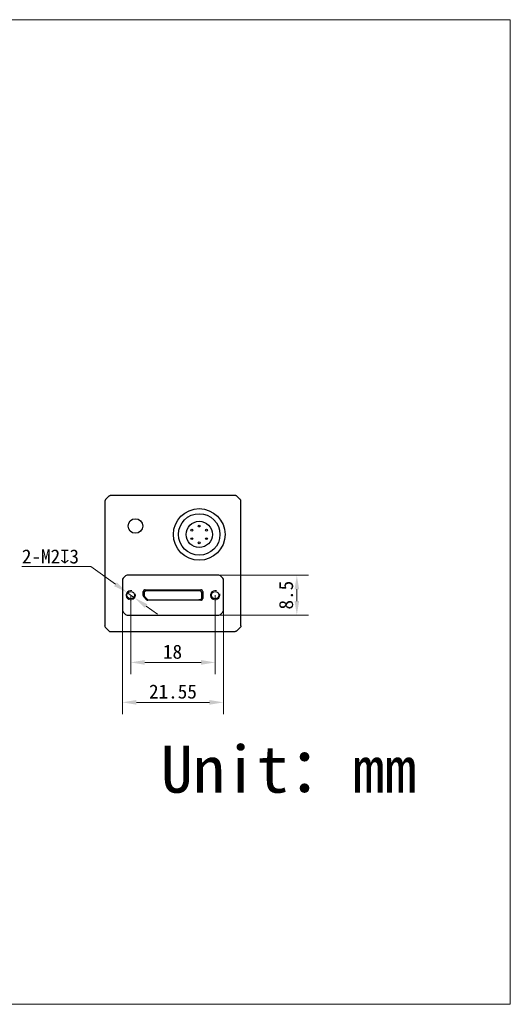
# Model space of a CAD drawing. Header units: millimetres. Extents: x 792 to 1089, y 318 to 528.
# Tile 2 of 2: x 985 to 1089, y 318 to 528. Entities that reach past the tile are written whole.
import ezdxf

# ---------------------------------------------------------------- set-up
doc = ezdxf.new("R2010")
doc.units = ezdxf.units.MM
doc.header["$LTSCALE"] = 16.335
doc.header["$PDMODE"] = 3
doc.header["$PDSIZE"] = 8
doc.layers.get('0').update_dxf_attribs({"linetype": 'CONTINUOUS'})
doc.layers.get('Defpoints').update_dxf_attribs({"linetype": 'CONTINUOUS'})
for name, color, linetype in [('51__DRAFT_DIMS', 7, 'CONTINUOUS'), ('ASM_DXF_FORMAT', 7, 'CONTINUOUS'), ('D-01-35-26-0DXF_CONTINUOUS_LINE', 7, 'CONTINUOUS'), ('D-01-36-26-0DXF_CONTINUOUS_LINE', 7, 'CONTINUOUS'), ('HR10A-7R-6PBDXF_CONTINUOUS_LINE', 7, 'CONTINUOUS')]:
    doc.layers.add(name, color=color, linetype=linetype)
doc.styles.get("Standard").update_dxf_attribs({"font": 'simfang.ttf'})
doc.dimstyles.new('DIMSTYLE_1$0', dxfattribs={"dimtxt": 3, "dimasz": 3, "dimexe": 2.5, "dimexo": 0, "dimgap": 0.75, "dimtad": 1, "dimdsep": 46, "dimtxsty": 'Standard', "dimblk": '_FILLED', "dimcen": 0.09, "dimclrd": 8, "dimclre": 8, "dimclrt": 7, "dimadec": 0, "dimazin": 0, "dimtp": 0.001, "dimtm": 0.001, "dimtfac": 1, "dimtofl": 0, "dimtmove": 0, "dimatfit": 3, "dimldrblk": '_FILLED', "dimfxl": 1, "dimtolj": 1, "dimlwd": 9, "dimlwe": 9, "dimarcsym": 0})
doc.dimstyles.new('DIMSTYLE_2', dxfattribs={"dimtxt": 3, "dimasz": 3, "dimexe": 2.5, "dimexo": 0, "dimtad": 1, "dimdec": 3, "dimdsep": 46, "dimtxsty": 'Standard', "dimblk": '_FILLED', "dimcen": 0.09, "dimclrd": 8, "dimclre": 8, "dimclrt": 7, "dimadec": 0, "dimazin": 0, "dimtp": 0.001, "dimtm": 0.001, "dimtfac": 1, "dimtdec": 3, "dimtmove": 0, "dimatfit": 2, "dimldrblk": '_FILLED', "dimfxl": 1, "dimtolj": 1, "dimlwd": 9, "dimlwe": 9, "dimarcsym": 0})

# ---------------------------------------------------------------- blocks, each defined once
blk = doc.blocks.new('_FILLED')
at = {"color": 0, "linetype": 'ByBlock'}
blk.add_solid([(0, 0), (-1, 0.167), (-1, -0.167)], dxfattribs=at)
blk = doc.blocks.new('*D295')
at = {"layer": '51__DRAFT_DIMS', "color": 8, "lineweight": 9}
for p, q in [((985.08, 411.16), (999.76, 411.16)), ((1005.03, 407.39), (999.76, 411.16)), ((1009.1, 404.48), (1007.47, 405.64)), ((1011.54, 402.73), (1013.98, 400.98))]:
    blk.add_line(p, q, dxfattribs=at)
at = {"layer": 'Defpoints', "color": 0}
for p in [(1007.47, 405.64), (1009.1, 404.48)]:
    blk.add_point(p, dxfattribs=at)
at = {"layer": '51__DRAFT_DIMS', "color": 8, "linetype": 'ByBlock', "lineweight": 9, "xscale": 3, "yscale": 3, "zscale": 3}
for p, rotation in [((1007.47, 405.64), 324.390879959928), ((1009.1, 404.48), 144.390879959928)]:
    blk.add_blockref('_FILLED', p, dxfattribs=dict(at, rotation=rotation))
at = {"layer": '51__DRAFT_DIMS', "color": 7, "insert": (985.08, 414.82), "char_height": 3, "attachment_point": 1}
blk.add_mtext('\\A1;2-M{\\A1;2\\Fgdt|c134;x\\fFangSong|b0|i0|c134|p49;3}', dxfattribs=at)
blk = doc.blocks.new('*D296')
at = {"layer": 'D-01-35-26-0DXF_CONTINUOUS_LINE', "color": 8, "linetype": 'Continuous', "lineweight": 9}
for p, q in [((1008.28, 405.06), (1008.28, 388.22)), ((1026.28, 405.06), (1026.28, 388.22)), ((1011.28, 390.72), (1023.28, 390.72))]:
    blk.add_line(p, q, dxfattribs=at)
at = {"layer": 'Defpoints', "color": 0, "linetype": 'Continuous'}
for p in [(1008.28, 405.06), (1026.28, 405.06), (1026.28, 390.72)]:
    blk.add_point(p, dxfattribs=at)
at = {"layer": 'D-01-35-26-0DXF_CONTINUOUS_LINE', "color": 8, "linetype": 'Continuous', "lineweight": 9, "xscale": 3, "yscale": 3, "zscale": 3, "rotation": 180}
blk.add_blockref('_FILLED', (1008.28, 390.72), dxfattribs=at)
at = {"layer": 'D-01-35-26-0DXF_CONTINUOUS_LINE', "color": 8, "linetype": 'Continuous', "lineweight": 9, "xscale": 3, "yscale": 3, "zscale": 3}
blk.add_blockref('_FILLED', (1026.28, 390.72), dxfattribs=at)
at = {"layer": 'D-01-35-26-0DXF_CONTINUOUS_LINE', "color": 7, "linetype": 'Continuous', "lineweight": 30, "insert": (1017.19, 394.5), "char_height": 3, "attachment_point": 2}
blk.add_mtext('\\A1;18', dxfattribs=at)
blk = doc.blocks.new('*D299')
at = {"color": 8, "lineweight": 9}
for p, q in [((1006.51, 403.97), (1006.51, 379.7)), ((1028.06, 404.33), (1028.06, 379.7)), ((1009.51, 382.2), (1025.06, 382.2))]:
    blk.add_line(p, q, dxfattribs=at)
at = {"layer": 'Defpoints', "color": 0}
for p in [(1006.51, 403.97), (1028.06, 404.33), (1028.06, 382.2)]:
    blk.add_point(p, dxfattribs=at)
at = {"color": 8, "linetype": 'ByBlock', "lineweight": 9, "xscale": 3, "yscale": 3, "zscale": 3, "rotation": 180}
blk.add_blockref('_FILLED', (1006.51, 382.2), dxfattribs=at)
at = {"color": 8, "linetype": 'ByBlock', "lineweight": 9, "xscale": 3, "yscale": 3, "zscale": 3}
blk.add_blockref('_FILLED', (1028.06, 382.2), dxfattribs=at)
at = {"color": 7, "insert": (1017.28, 384.48), "char_height": 3, "attachment_point": 5}
blk.add_mtext('\\A1;21.55', dxfattribs=at)
blk = doc.blocks.new('*D300')
at = {"color": 8, "lineweight": 9}
for p, q in [((1015.1, 409.31), (1046.19, 409.31)), ((1043.69, 406.31), (1043.69, 403.81)), ((1015.1, 400.81), (1046.19, 400.81))]:
    blk.add_line(p, q, dxfattribs=at)
at = {"layer": 'Defpoints', "color": 0}
for p in [(1015.1, 409.31), (1015.1, 400.81), (1043.69, 400.81)]:
    blk.add_point(p, dxfattribs=at)
at = {"color": 8, "linetype": 'ByBlock', "lineweight": 9, "xscale": 3, "yscale": 3, "zscale": 3}
for p, rotation in [((1043.69, 409.31), 90), ((1043.69, 400.81), 270)]:
    blk.add_blockref('_FILLED', p, dxfattribs=dict(at, rotation=rotation))
at = {"color": 7, "insert": (1041.41, 405.06), "char_height": 3, "attachment_point": 5, "rotation": 90}
blk.add_mtext('\\A1;8.5', dxfattribs=at)

msp = doc.modelspace()

# ---------------------------------------------------------------- linework, layer by layer
at = {"layer": 'ASM_DXF_FORMAT', "color": 7, "linetype": 'Continuous', "lineweight": 15}
for p, q in [((792.1945, 527.797), (1089.1945, 527.797)), ((1089.1945, 317.797), (1089.1945, 527.797)), ((792.1945, 317.797), (1089.1945, 317.797))]:
    msp.add_line(p, q, dxfattribs=at)
at = {"layer": 'D-01-35-26-0DXF_CONTINUOUS_LINE', "color": 7, "linetype": 'Continuous', "lineweight": 30}
for p, q in [((1030.5772, 426.3098), (1003.9914, 426.3098)), ((1002.7843, 425.1027), (1002.7843, 413.1681)), ((1003.6378, 426.1634), (1002.9307, 425.4562)), ((1031.6378, 425.4562), (1030.9307, 426.1634)), ((1031.7843, 398.5169), (1031.7843, 425.1027)), ((1002.7843, 413.1681), (1002.7843, 408.4515)), ((1002.7843, 408.4515), (1002.7843, 400.6398)), ((1006.5093, 408.3027), (1006.5093, 401.8169)), ((1007.1628, 409.1634), (1006.6557, 408.6562)), ((1027.0522, 409.3098), (1007.5164, 409.3098)), ((1027.9128, 408.6562), (1027.4057, 409.1634)), ((1028.0593, 401.8169), (1028.0593, 408.3027)), ((1010.9378, 404.9598), (1010.9378, 405.8098)), ((1011.1593, 405.6519), (1011.1593, 404.9739)), ((1011.3343, 406.2063), (1023.2343, 406.2063)), ((1023.0887, 405.9519), (1011.4517, 405.9519)), ((1011.4593, 405.9519), (1011.4803, 405.9519)), ((1023.0887, 405.9519), (1023.1093, 405.9519)), ((1023.4093, 404.3719), (1023.4093, 405.6519)), ((1023.6308, 405.8098), (1023.6308, 404.3598)), ((1011.6539, 404.0794), (1011.0539, 404.6794)), ((1011.2444, 404.7645), (1011.831, 404.1626)), ((1023.2343, 403.9633), (1011.9343, 403.9633)), ((1012.0458, 404.0719), (1012.1193, 404.0719)), ((1012.1193, 404.0719), (1022.7943, 404.0719)), ((1023.1093, 404.0719), (1022.7943, 404.0719)), ((1006.6557, 401.4634), (1007.1628, 400.9562)), ((1027.4057, 400.9562), (1027.9128, 401.4634)), ((1002.7843, 400.6398), (1002.7843, 398.5169)), ((1007.5164, 400.8098), (1027.0522, 400.8098)), ((1003.7603, 397.3098), (1002.9307, 398.1634)), ((1003.7603, 397.3098), (1030.5772, 397.3098)), ((1031.6378, 398.1634), (1030.9307, 397.4562))]:
    msp.add_line(p, q, dxfattribs=at)
for centre, radius in [((1022.8842, 418.0097), 4.425), ((1009.2843, 419.8098), 1.5475), ((1022.8842, 418.0097), 2.8)]:
    msp.add_circle(centre, radius, dxfattribs=at)
for centre, radius, start, end in [((1003.9914, 425.8098), 0.5, 90, 135), ((1003.9921, 425.8064), 0.5034, 97.968687, 111.553426), ((1003.9916, 425.8112), 0.4986, 90.023338, 97.98448), ((1030.5772, 425.8098), 0.5, 45, 90), ((1030.577, 425.8116), 0.4982, 82.470803, 89.978987), ((1030.5764, 425.8062), 0.5036, 68.449046, 82.48334), ((1003.2843, 425.1027), 0.5, 135, 180), ((1003.2825, 425.1025), 0.4982, 172.470803, 179.978987), ((1003.2878, 425.1019), 0.5036, 158.449046, 172.48334), ((1003.2764, 425.106), 0.4915, 156.538163, 158.396363), ((1003.287, 425.1009), 0.5033, 143.080853, 156.489058), ((1003.2835, 425.1037), 0.4988, 135.023667, 143.097303), ((1003.9899, 425.811), 0.4981, 127.665715, 134.980172), ((1003.9934, 425.8068), 0.5036, 113.515088, 127.67677), ((1003.9881, 425.8177), 0.4915, 111.603636, 113.461837), ((1030.5804, 425.8177), 0.4915, 66.538163, 68.396363), ((1030.5753, 425.807), 0.5033, 53.080853, 66.489058), ((1030.5782, 425.8105), 0.4988, 45.023667, 53.097303), ((1031.2843, 425.1027), 0.5, 0, 45), ((1031.2855, 425.1041), 0.4981, 37.665715, 44.980172), ((1031.2812, 425.1007), 0.5036, 23.515088, 37.67677), ((1031.2921, 425.106), 0.4915, 21.603636, 23.461837), ((1031.2809, 425.102), 0.5034, 7.968687, 21.553426), ((1031.2856, 425.1025), 0.4986, 0.023338, 7.98448), ((1007.0093, 408.3027), 0.5, 135, 179.999997), ((1007.5164, 408.8098), 0.5, 90.000003, 135), ((1027.0522, 408.8098), 0.5, 45, 89.999997), ((1027.5593, 408.3027), 0.5, 0.000003, 45), ((1011.3343, 405.8098), 0.3965, 90, 180), ((1011.4593, 405.6519), 0.3, 90, 180), ((1023.1093, 405.6519), 0.3, 0, 90), ((1023.2343, 405.8098), 0.3965, 0, 90), ((1011.3343, 404.9598), 0.3965, 180, 225), ((1011.4593, 404.9739), 0.3, 180, 224.255941), ((1011.9343, 404.3598), 0.3965, 225, 270), ((1012.0458, 404.3719), 0.3, 224.255941, 270), ((1023.1093, 404.3719), 0.3, 270, 0), ((1023.2343, 404.3598), 0.3965, 270, 0), ((1007.0093, 401.8169), 0.5, 180.000003, 225), ((1027.5593, 401.8169), 0.5, 315, 359.999997), ((1007.5164, 401.3098), 0.5, 225, 269.999997), ((1027.0522, 401.3098), 0.5, 270.000003, 315)]:
    msp.add_arc(centre, radius, start, end, dxfattribs=at)
for points in [[(1002.8235, 398.3228), (1002.7979, 398.3836), (1002.7843, 398.4509), (1002.7843, 398.5169)], [(1002.9307, 398.1634), (1002.8854, 398.2086), (1002.8484, 398.2638), (1002.8235, 398.3228)], [(1030.7713, 397.349), (1030.7105, 397.3234), (1030.6432, 397.3098), (1030.5772, 397.3098)], [(1030.9307, 397.4562), (1030.8854, 397.4109), (1030.8303, 397.3739), (1030.7713, 397.349)], [(1031.7471, 398.3278), (1031.7223, 398.2669), (1031.6844, 398.2099), (1031.6378, 398.1634)], [(1031.7843, 398.5169), (1031.7843, 398.4527), (1031.7714, 398.3873), (1031.7471, 398.3278)]]:
    msp.add_open_spline(points, degree=3, dxfattribs=at)
at = {"layer": 'D-01-36-26-0DXF_CONTINUOUS_LINE', "color": 7, "linetype": 'Continuous', "lineweight": 30}
for centre in [(1008.2843, 405.0598), (1026.2843, 405.0598)]:
    msp.add_circle(centre, 0.8, dxfattribs=at)
at = {"layer": 'D-01-36-26-0DXF_CONTINUOUS_LINE', "color": 7, "linetype": 'Continuous', "lineweight": 15}
for centre in [(1008.2843, 405.0598), (1026.2843, 405.0598)]:
    msp.add_arc(centre, 1, 75, 15, dxfattribs=at)
at = {"layer": 'HR10A-7R-6PBDXF_CONTINUOUS_LINE', "color": 7, "linetype": 'Continuous', "lineweight": 30}
for centre, radius in [((1022.8842, 418.0097), 5.5), ((1022.8842, 419.8097), 0.2), ((1021.3242, 418.9097), 0.2), ((1024.4442, 418.9097), 0.2), ((1021.3242, 417.1097), 0.2), ((1022.8842, 416.2097), 0.2), ((1024.4442, 417.1097), 0.2)]:
    msp.add_circle(centre, radius, dxfattribs=at)

# ---------------------------------------------------------------- texts
at = {"insert": (1014.7056, 372.9345), "char_height": 10, "attachment_point": 1}
msp.add_mtext_dynamic_manual_height_columns('Unit：mm', width=63.843551, gutter_width=1, heights=[0], dxfattribs=at)

# ---------------------------------------------------------------- dimensions: what is measured, and where the dimension line sits
dim = msp.add_linear_dim(base=(1043.6871, 400.8098), p1=(1015.1029, 409.3098), p2=(1015.1029, 400.8098), angle=90, dimstyle='DIMSTYLE_1$0', override={"dimarcsym": 1})
dim.commit()
dim.dimension.update_dxf_attribs({"geometry": '*D300', "text_midpoint": (1041.4114, 405.0598)})
dim = msp.add_linear_dim(base=(1028.0593, 382.2031), p1=(1006.5093, 403.9678), p2=(1028.0593, 404.3305), dimstyle='DIMSTYLE_1$0', override={"dimarcsym": 1})
dim.commit()
dim.dimension.update_dxf_attribs({"geometry": '*D299', "text_midpoint": (1017.2843, 384.4789)})
at = {"layer": '51__DRAFT_DIMS', "color": 4}
dim = msp.add_diameter_dim_2p(p1=(1009.0973, 404.4775), p2=(1007.4713, 405.642), text='2-M{\\A1;<>\\Fgdt|c134;x\\fFangSong|b0|i0|c134|p49;3}', dimstyle='DIMSTYLE_2', override={"dimtih": 1, "dimtoh": 1, "dimpost": '<>', "dimtxsty": 'Standard'}, dxfattribs=at)
dim.commit()
dim.dimension.update_dxf_attribs({"geometry": '*D295', "text_midpoint": (992.1024, 411.1624), "dimtype": 163})
at = {"layer": 'D-01-35-26-0DXF_CONTINUOUS_LINE', "color": 7, "linetype": 'Continuous', "lineweight": 30}
dim = msp.add_linear_dim(base=(1026.2843, 390.7194), p1=(1008.2843, 405.0598), p2=(1026.2843, 405.0598), dimstyle='DIMSTYLE_1$0', dxfattribs=at)
dim.commit()
dim.dimension.update_dxf_attribs({"geometry": '*D296', "text_midpoint": (1017.1876, 390.7194), "dimtype": 160})

doc.saveas('drawing.dxf')
